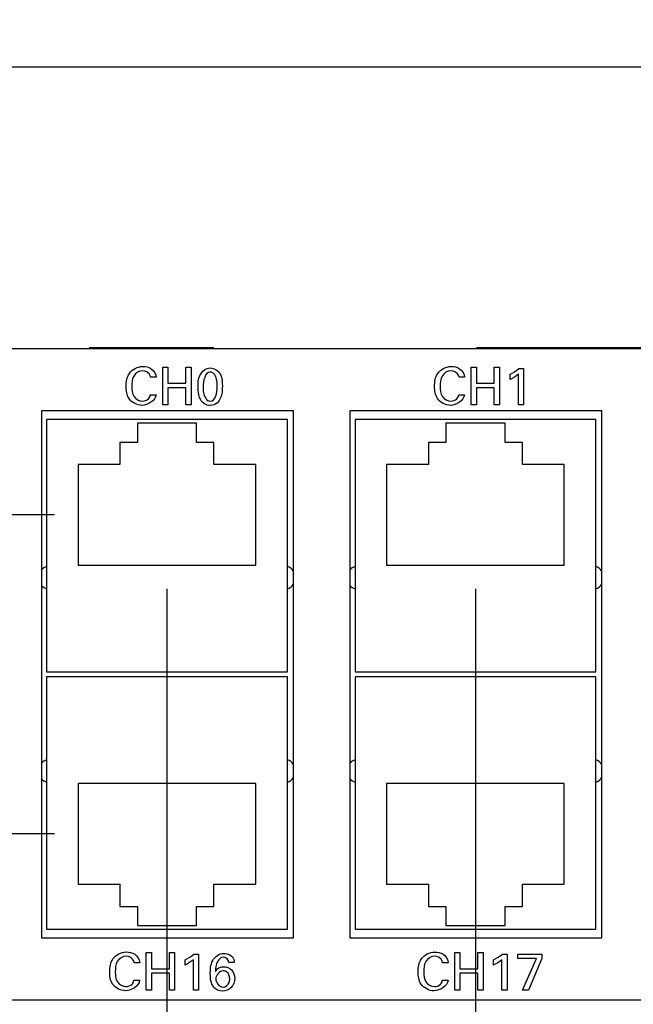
# Model space of a CAD drawing. Header units: inches. Extents: x 0 to 34, y 0 to 22.
# Tile 11 of 54: x 6.1 to 7.7, y 5.9 to 8.5. Entities that reach past the tile are written whole.
import ezdxf

# ---------------------------------------------------------------- set-up
doc = ezdxf.new("R2010")
doc.units = ezdxf.units.IN
doc.header["$LTSCALE"] = 1.87
doc.header["$MEASUREMENT"] = 0
doc.layers.get('0').update_dxf_attribs({"linetype": 'CONTINUOUS'})
doc.layers.add('02___PRT_ALL_AXES', color=7, linetype='CONTINUOUS')
doc.layers.add('DIMENSIONS', color=7, linetype='CONTINUOUS')
doc.styles.get("Standard").update_dxf_attribs({"font": 'txt', "width": 0.8})
doc.dimstyles.new('DIMSTYLE_1', dxfattribs={"dimtxt": 0.125, "dimasz": 0.18, "dimexe": 0.125, "dimexo": 0.0625, "dimgap": 0.0625, "dimtad": 0, "dimtih": 1, "dimtoh": 1, "dimdec": 3, "dimzin": 4, "dimdsep": 46, "dimtxsty": 'STANDARD', "dimblk": '_FILLED', "dimblk1": '_FILLED', "dimblk2": '_FILLED', "dimcen": 0.09, "dimadec": 0, "dimazin": 0, "dimtp": 0.001, "dimtm": 0.001, "dimtfac": 1, "dimtdec": 3, "dimtofl": 0, "dimtmove": 0, "dimatfit": 3, "dimldrblk": '_FILLED', "dimfxl": 1, "dimtolj": 1, "dimtzin": 4, "dimarcsym": 0})
doc.dimstyles.new('DIMSTYLE_2', dxfattribs={"dimtxt": 0.125, "dimasz": 0.18, "dimexe": 0.125, "dimexo": 0.0625, "dimgap": 0.03125, "dimtad": 0, "dimtih": 1, "dimtoh": 1, "dimdec": 3, "dimzin": 4, "dimdsep": 46, "dimtxsty": 'STANDARD', "dimblk": '_FILLED', "dimblk1": '_FILLED', "dimblk2": '_FILLED', "dimcen": 0.09, "dimadec": 0, "dimazin": 0, "dimtp": 0.001, "dimtm": 0.001, "dimtfac": 1, "dimtdec": 3, "dimtofl": 0, "dimtmove": 0, "dimatfit": 3, "dimldrblk": '_FILLED', "dimfxl": 1, "dimtolj": 1, "dimtzin": 4, "dimarcsym": 0})

# ---------------------------------------------------------------- blocks, each defined once
blk = doc.blocks.new('*D9')
at = {"layer": 'DIMENSIONS', "color": 2, "linetype": 'CONTINUOUS'}
blk.add_line((6.1547, 7.1639), (2.3869, 7.1639), dxfattribs=at)
at = {"layer": 'DIMENSIONS', "color": 2, "linetype": 'CONTINUOUS', "insert": (2.3244, 7.2264), "char_height": 0.125, "width": 1.725, "attachment_point": 3, "line_spacing_factor": 0.9}
blk.add_mtext('16X 1.289{\\Ftxt.shx;\\W1.000000;\\H0.125000; }[32.74]', dxfattribs=at)
blk = doc.blocks.new('_FILLED')
at = {"color": 0, "linetype": 'BYBLOCK'}
blk.add_solid([(0, 0), (-1, 0.174), (-1, -0.174)], dxfattribs=at)
blk = doc.blocks.new('*D10')
at = {"layer": 'DIMENSIONS', "color": 2, "linetype": 'CONTINUOUS'}
blk.add_line((6.1547, 6.3164), (2.3869, 6.3164), dxfattribs=at)
at = {"layer": 'DIMENSIONS', "color": 2, "linetype": 'CONTINUOUS', "insert": (2.3244, 6.3789), "char_height": 0.125, "width": 1.625, "attachment_point": 3, "line_spacing_factor": 0.9}
blk.add_mtext('16X .441{\\Ftxt.shx;\\W1.000000;\\H0.125000; }[11.21]', dxfattribs=at)
blk = doc.blocks.new('*D11')
at = {"layer": 'DIMENSIONS', "color": 2, "linetype": 'CONTINUOUS'}
for p, q in [((3.0744, 6.8026), (3.0744, 8.4801)), ((22.0744, 6.8026), (22.0744, 8.4801)), ((3.0744, 8.3551), (11.6994, 8.3551)), ((22.0744, 8.3551), (13.4494, 8.3551))]:
    blk.add_line(p, q, dxfattribs=at)
at = {"layer": 'DIMENSIONS', "color": 2, "linetype": 'CONTINUOUS', "xscale": 0.18, "yscale": 0.18, "zscale": 0.18, "rotation": 180}
blk.add_blockref('_FILLED', (3.0744, 8.3551), dxfattribs=at)
at = {"layer": 'DIMENSIONS', "color": 2, "linetype": 'CONTINUOUS', "xscale": 0.18, "yscale": 0.18, "zscale": 0.18}
blk.add_blockref('_FILLED', (22.0744, 8.3551), dxfattribs=at)
at = {"layer": 'DIMENSIONS', "color": 2, "linetype": 'CONTINUOUS', "insert": (12.5744, 8.4176), "char_height": 0.125, "width": 1.625, "attachment_point": 2, "line_spacing_factor": 0.9}
blk.add_mtext('(19.000{\\Ftxt.shx;\\W1.000000;\\H0.125000; }[482.6])', dxfattribs=at)
blk = doc.blocks.new('*D17')
at = {"layer": 'DIMENSIONS', "color": 2, "linetype": 'CONTINUOUS'}
blk.add_line((6.4534, 6.9676), (6.4534, 5.1876), dxfattribs=at)
at = {"layer": 'DIMENSIONS', "color": 2, "linetype": 'CONTINUOUS', "insert": (6.3909, 5.1251), "char_height": 0.125, "width": 1.625, "attachment_point": 3, "rotation": 90, "line_spacing_factor": 0.9}
blk.add_mtext('2X 3.379{\\Ftxt.shx;\\W1.000000;\\H0.125000; }[85.83]', dxfattribs=at)
blk = doc.blocks.new('*D18')
at = {"layer": 'DIMENSIONS', "color": 2, "linetype": 'CONTINUOUS'}
blk.add_line((7.2734, 6.9676), (7.2734, 5.1876), dxfattribs=at)
at = {"layer": 'DIMENSIONS', "color": 2, "linetype": 'CONTINUOUS', "insert": (7.2109, 5.1251), "char_height": 0.125, "width": 1.725, "attachment_point": 3, "rotation": 90, "line_spacing_factor": 0.9}
blk.add_mtext('2X 4.199{\\Ftxt.shx;\\W1.000000;\\H0.125000; }[106.65]', dxfattribs=at)
blk = doc.blocks.new('*D19')
at = {"layer": 'DIMENSIONS', "color": 2, "linetype": 'CONTINUOUS'}
blk.add_line((8.0934, 6.9676), (8.0934, 5.1876), dxfattribs=at)
at = {"layer": 'DIMENSIONS', "color": 2, "linetype": 'CONTINUOUS', "insert": (8.0309, 5.1251), "char_height": 0.125, "width": 1.725, "attachment_point": 3, "rotation": 90, "line_spacing_factor": 0.9}
blk.add_mtext('2X 5.019{\\Ftxt.shx;\\W1.000000;\\H0.125000; }[127.48]', dxfattribs=at)
blk = doc.blocks.new('*D20')
at = {"layer": 'DIMENSIONS', "color": 2, "linetype": 'CONTINUOUS'}
blk.add_line((8.9134, 6.9676), (8.9134, 5.1876), dxfattribs=at)
at = {"layer": 'DIMENSIONS', "color": 2, "linetype": 'CONTINUOUS', "insert": (8.8509, 5.1251), "char_height": 0.125, "width": 1.725, "attachment_point": 3, "rotation": 90, "line_spacing_factor": 0.9}
blk.add_mtext('2X 5.839{\\Ftxt.shx;\\W1.000000;\\H0.125000; }[148.31]', dxfattribs=at)
blk = doc.blocks.new('*D21')
at = {"layer": 'DIMENSIONS', "color": 2, "linetype": 'CONTINUOUS'}
blk.add_line((9.7334, 6.9676), (9.7334, 5.1876), dxfattribs=at)
at = {"layer": 'DIMENSIONS', "color": 2, "linetype": 'CONTINUOUS', "insert": (9.6709, 5.1251), "char_height": 0.125, "width": 1.725, "attachment_point": 3, "rotation": 90, "line_spacing_factor": 0.9}
blk.add_mtext('2X 6.659{\\Ftxt.shx;\\W1.000000;\\H0.125000; }[169.14]', dxfattribs=at)
blk = doc.blocks.new('*D22')
at = {"layer": 'DIMENSIONS', "color": 2, "linetype": 'CONTINUOUS'}
blk.add_line((10.5534, 6.9676), (10.5534, 5.1876), dxfattribs=at)
at = {"layer": 'DIMENSIONS', "color": 2, "linetype": 'CONTINUOUS', "insert": (10.4909, 5.1251), "char_height": 0.125, "width": 1.725, "attachment_point": 3, "rotation": 90, "line_spacing_factor": 0.9}
blk.add_mtext('2X 7.479{\\Ftxt.shx;\\W1.000000;\\H0.125000; }[189.97]', dxfattribs=at)
blk = doc.blocks.new('*D23')
at = {"layer": 'DIMENSIONS', "color": 2, "linetype": 'CONTINUOUS'}
blk.add_line((11.3734, 6.9676), (11.3734, 5.1876), dxfattribs=at)
at = {"layer": 'DIMENSIONS', "color": 2, "linetype": 'CONTINUOUS', "insert": (11.3109, 5.1251), "char_height": 0.125, "width": 1.725, "attachment_point": 3, "rotation": 90, "line_spacing_factor": 0.9}
blk.add_mtext('2X 8.299{\\Ftxt.shx;\\W1.000000;\\H0.125000; }[210.79]', dxfattribs=at)
blk = doc.blocks.new('*D24')
at = {"layer": 'DIMENSIONS', "color": 2, "linetype": 'CONTINUOUS'}
blk.add_line((12.1934, 6.9676), (12.1934, 5.1876), dxfattribs=at)
at = {"layer": 'DIMENSIONS', "color": 2, "linetype": 'CONTINUOUS', "insert": (12.1309, 5.1251), "char_height": 0.125, "width": 1.725, "attachment_point": 3, "rotation": 90, "line_spacing_factor": 0.9}
blk.add_mtext('2X 9.119{\\Ftxt.shx;\\W1.000000;\\H0.125000; }[231.62]', dxfattribs=at)
blk = doc.blocks.new('*D25')
at = {"layer": 'DIMENSIONS', "color": 2, "linetype": 'CONTINUOUS'}
blk.add_line((13.4634, 6.9676), (13.4634, 5.1876), dxfattribs=at)
at = {"layer": 'DIMENSIONS', "color": 2, "linetype": 'CONTINUOUS', "insert": (13.4009, 5.1251), "char_height": 0.125, "width": 1.825, "attachment_point": 3, "rotation": 90, "line_spacing_factor": 0.9}
blk.add_mtext('2X 10.389{\\Ftxt.shx;\\W1.000000;\\H0.125000; }[263.88]', dxfattribs=at)
blk = doc.blocks.new('*D26')
at = {"layer": 'DIMENSIONS', "color": 2, "linetype": 'CONTINUOUS'}
blk.add_line((14.2834, 6.9676), (14.2834, 5.1876), dxfattribs=at)
at = {"layer": 'DIMENSIONS', "color": 2, "linetype": 'CONTINUOUS', "insert": (14.2209, 5.1251), "char_height": 0.125, "width": 1.825, "attachment_point": 3, "rotation": 90, "line_spacing_factor": 0.9}
blk.add_mtext('2X 11.209{\\Ftxt.shx;\\W1.000000;\\H0.125000; }[284.71]', dxfattribs=at)
blk = doc.blocks.new('*D27')
at = {"layer": 'DIMENSIONS', "color": 2, "linetype": 'CONTINUOUS'}
blk.add_line((15.1034, 6.9676), (15.1034, 5.1876), dxfattribs=at)
at = {"layer": 'DIMENSIONS', "color": 2, "linetype": 'CONTINUOUS', "insert": (15.0409, 5.1251), "char_height": 0.125, "width": 1.825, "attachment_point": 3, "rotation": 90, "line_spacing_factor": 0.9}
blk.add_mtext('2X 12.029{\\Ftxt.shx;\\W1.000000;\\H0.125000; }[305.54]', dxfattribs=at)
blk = doc.blocks.new('*D28')
at = {"layer": 'DIMENSIONS', "color": 2, "linetype": 'CONTINUOUS'}
blk.add_line((15.9234, 6.9676), (15.9234, 5.1876), dxfattribs=at)
at = {"layer": 'DIMENSIONS', "color": 2, "linetype": 'CONTINUOUS', "insert": (15.8609, 5.1251), "char_height": 0.125, "width": 1.825, "attachment_point": 3, "rotation": 90, "line_spacing_factor": 0.9}
blk.add_mtext('2X 12.849{\\Ftxt.shx;\\W1.000000;\\H0.125000; }[326.36]', dxfattribs=at)
blk = doc.blocks.new('*D29')
at = {"layer": 'DIMENSIONS', "color": 2, "linetype": 'CONTINUOUS'}
blk.add_line((16.7434, 6.9676), (16.7434, 5.1876), dxfattribs=at)
at = {"layer": 'DIMENSIONS', "color": 2, "linetype": 'CONTINUOUS', "insert": (16.6809, 5.1251), "char_height": 0.125, "width": 1.825, "attachment_point": 3, "rotation": 90, "line_spacing_factor": 0.9}
blk.add_mtext('2X 13.669{\\Ftxt.shx;\\W1.000000;\\H0.125000; }[347.19]', dxfattribs=at)
blk = doc.blocks.new('*D30')
at = {"layer": 'DIMENSIONS', "color": 2, "linetype": 'CONTINUOUS'}
blk.add_line((17.5634, 6.9676), (17.5634, 5.1876), dxfattribs=at)
at = {"layer": 'DIMENSIONS', "color": 2, "linetype": 'CONTINUOUS', "insert": (17.5009, 5.1251), "char_height": 0.125, "width": 1.825, "attachment_point": 3, "rotation": 90, "line_spacing_factor": 0.9}
blk.add_mtext('2X 14.489{\\Ftxt.shx;\\W1.000000;\\H0.125000; }[368.02]', dxfattribs=at)
blk = doc.blocks.new('*D31')
at = {"layer": 'DIMENSIONS', "color": 2, "linetype": 'CONTINUOUS'}
blk.add_line((18.3854, 6.9676), (18.3854, 5.1876), dxfattribs=at)
at = {"layer": 'DIMENSIONS', "color": 2, "linetype": 'CONTINUOUS', "insert": (18.3229, 5.1251), "char_height": 0.125, "width": 1.725, "attachment_point": 3, "rotation": 90, "line_spacing_factor": 0.9}
blk.add_mtext('2X 15.311{\\Ftxt.shx;\\W1.000000;\\H0.125000; }[388.9]', dxfattribs=at)
blk = doc.blocks.new('*D32')
at = {"layer": 'DIMENSIONS', "color": 2, "linetype": 'CONTINUOUS'}
blk.add_line((19.2054, 6.9676), (19.2054, 5.1876), dxfattribs=at)
at = {"layer": 'DIMENSIONS', "color": 2, "linetype": 'CONTINUOUS', "insert": (19.1429, 5.1251), "char_height": 0.125, "width": 1.825, "attachment_point": 3, "rotation": 90, "line_spacing_factor": 0.9}
blk.add_mtext('2X 16.131{\\Ftxt.shx;\\W1.000000;\\H0.125000; }[409.73]', dxfattribs=at)
blk = doc.blocks.new('*D35')
at = {"layer": 'DIMENSIONS', "color": 2, "linetype": 'CONTINUOUS'}
blk.add_line((22.0744, 6.0001), (22.0744, 5.1876), dxfattribs=at)
at = {"layer": 'DIMENSIONS', "color": 2, "linetype": 'CONTINUOUS', "insert": (22.0119, 5.1251), "char_height": 0.125, "width": 1.425, "attachment_point": 3, "rotation": 90, "line_spacing_factor": 0.9}
blk.add_mtext('19.000{\\Ftxt.shx;\\W1.000000;\\H0.125000; }[482.6]', dxfattribs=at)

msp = doc.modelspace()

# ---------------------------------------------------------------- linework, layer by layer
at = {"color": 7, "linetype": 'CONTINUOUS'}
for p, q in [((21.8869, 7.6051), (3.2619, 7.6051)), ((6.1194, 7.4401), (6.1194, 6.0401)), ((6.7894, 7.4401), (6.1194, 7.4401)), ((6.7894, 6.0401), (6.7894, 7.4401)), ((6.9394, 7.4401), (6.9394, 6.0401)), ((7.6094, 7.4401), (6.9394, 7.4401)), ((7.6094, 6.0401), (7.6094, 7.4401)), ((6.1333, 7.4171), (6.1333, 6.747)), ((6.7735, 7.4171), (6.1333, 7.4171)), ((6.3747, 7.408), (6.3747, 7.3568)), ((6.5321, 7.408), (6.3747, 7.408)), ((6.5321, 7.3568), (6.5321, 7.408)), ((6.7735, 6.747), (6.7735, 7.4171)), ((6.9533, 7.4171), (6.9533, 6.747)), ((7.5935, 7.4171), (6.9533, 7.4171)), ((7.1947, 7.408), (7.1947, 7.3568)), ((7.3521, 7.408), (7.1947, 7.408)), ((7.3521, 7.3568), (7.3521, 7.408)), ((7.5935, 6.747), (7.5935, 7.4171)), ((6.3284, 7.3568), (6.3284, 7.2978)), ((6.3747, 7.3568), (6.3284, 7.3568)), ((6.5784, 7.3568), (6.5321, 7.3568)), ((6.5784, 7.2978), (6.5784, 7.3568)), ((7.1484, 7.3568), (7.1484, 7.2978)), ((7.1947, 7.3568), (7.1484, 7.3568)), ((7.3984, 7.3568), (7.3521, 7.3568)), ((7.3984, 7.2978), (7.3984, 7.3568)), ((6.2172, 7.2978), (6.2172, 7.0301)), ((6.3284, 7.2978), (6.2172, 7.2978)), ((6.6896, 7.2978), (6.5784, 7.2978)), ((6.6896, 7.0301), (6.6896, 7.2978)), ((7.0372, 7.2978), (7.0372, 7.0301)), ((7.1484, 7.2978), (7.0372, 7.2978)), ((7.5096, 7.2978), (7.3984, 7.2978)), ((7.5096, 7.0301), (7.5096, 7.2978)), ((6.2172, 7.0301), (6.6896, 7.0301)), ((7.0372, 7.0301), (7.5096, 7.0301)), ((6.1333, 6.747), (6.7735, 6.747)), ((6.1333, 6.7333), (6.1333, 6.0632)), ((6.7735, 6.7333), (6.1333, 6.7333)), ((6.7735, 6.0632), (6.7735, 6.7333)), ((6.9533, 6.747), (7.5935, 6.747)), ((6.9533, 6.7333), (6.9533, 6.0632)), ((7.5935, 6.7333), (6.9533, 6.7333)), ((7.5935, 6.0632), (7.5935, 6.7333)), ((6.2172, 6.4502), (6.2172, 6.1825)), ((6.6896, 6.4502), (6.2172, 6.4502)), ((6.6896, 6.1825), (6.6896, 6.4502)), ((7.0372, 6.4502), (7.0372, 6.1825)), ((7.5096, 6.4502), (7.0372, 6.4502)), ((7.5096, 6.1825), (7.5096, 6.4502)), ((6.2172, 6.1825), (6.3284, 6.1825)), ((6.3284, 6.1825), (6.3284, 6.1235)), ((6.5784, 6.1235), (6.5784, 6.1825)), ((6.5784, 6.1825), (6.6896, 6.1825)), ((7.0372, 6.1825), (7.1484, 6.1825)), ((7.1484, 6.1825), (7.1484, 6.1235)), ((7.3984, 6.1235), (7.3984, 6.1825)), ((7.3984, 6.1825), (7.5096, 6.1825)), ((6.3284, 6.1235), (6.3747, 6.1235)), ((6.3747, 6.1235), (6.3747, 6.0723)), ((6.5321, 6.0723), (6.5321, 6.1235)), ((6.5321, 6.1235), (6.5784, 6.1235)), ((7.1484, 6.1235), (7.1947, 6.1235)), ((7.1947, 6.1235), (7.1947, 6.0723)), ((7.3521, 6.0723), (7.3521, 6.1235)), ((7.3521, 6.1235), (7.3984, 6.1235)), ((6.3747, 6.0723), (6.5321, 6.0723)), ((7.1947, 6.0723), (7.3521, 6.0723)), ((6.1333, 6.0632), (6.7735, 6.0632)), ((6.9533, 6.0632), (7.5935, 6.0632)), ((6.1194, 6.0401), (6.7894, 6.0401)), ((6.9394, 6.0401), (7.6094, 6.0401)), ((3.2619, 5.8751), (21.8869, 5.8751))]:
    msp.add_line(p, q, dxfattribs=at)
at = {"color": 6, "linetype": 'CONTINUOUS'}
for p, q in [((6.5778, 7.6081), (6.2467, 7.6081)), ((7.907, 7.6081), (7.2759, 7.6081))]:
    msp.add_line(p, q, dxfattribs=at)
at = {"color": 40, "linetype": 'CONTINUOUS'}
for p, q in [((6.4421, 7.4567), (6.4421, 7.5569)), ((6.4421, 7.5569), (6.4559, 7.5569)), ((6.4559, 7.5569), (6.4559, 7.5139)), ((6.5036, 7.5139), (6.5036, 7.5569)), ((6.5036, 7.5569), (6.5174, 7.5569)), ((6.5174, 7.5569), (6.5174, 7.4567)), ((7.2621, 7.4567), (7.2621, 7.5569)), ((7.2621, 7.5569), (7.2759, 7.5569)), ((7.2759, 7.5569), (7.2759, 7.5139)), ((7.3236, 7.5139), (7.3236, 7.5569)), ((7.3236, 7.5569), (7.3374, 7.5569)), ((7.3374, 7.5569), (7.3374, 7.4567)), ((7.3654, 7.5237), (7.3654, 7.5376)), ((7.3877, 7.4567), (7.3877, 7.5376)), ((7.3887, 7.5527), (7.4011, 7.5527)), ((7.4011, 7.5527), (7.4011, 7.4567)), ((6.4247, 7.5298), (6.4098, 7.5298)), ((6.4559, 7.5139), (6.5036, 7.5139)), ((7.2447, 7.5298), (7.2298, 7.5298)), ((7.2759, 7.5139), (7.3236, 7.5139)), ((6.4559, 7.5019), (6.4559, 7.4567)), ((6.5036, 7.5019), (6.4559, 7.5019)), ((6.5036, 7.4567), (6.5036, 7.5019)), ((7.2759, 7.5019), (7.2759, 7.4567)), ((7.3236, 7.5019), (7.2759, 7.5019)), ((7.3236, 7.4567), (7.3236, 7.5019)), ((6.4091, 7.483), (6.4244, 7.483)), ((7.2291, 7.483), (7.2444, 7.483)), ((6.4559, 7.4567), (6.4421, 7.4567)), ((6.5174, 7.4567), (6.5036, 7.4567)), ((7.2759, 7.4567), (7.2621, 7.4567)), ((7.3374, 7.4567), (7.3236, 7.4567)), ((7.4011, 7.4567), (7.3877, 7.4567)), ((6.3984, 5.9006), (6.3984, 6.0008)), ((6.3984, 6.0008), (6.4122, 6.0008)), ((6.4122, 6.0008), (6.4122, 5.9578)), ((6.4599, 5.9578), (6.4599, 6.0008)), ((6.4599, 6.0008), (6.4737, 6.0008)), ((6.4737, 6.0008), (6.4737, 5.9006)), ((6.525, 5.9967), (6.5374, 5.9967)), ((6.5374, 5.9967), (6.5374, 5.9006)), ((7.2184, 5.9005), (7.2184, 6.0007)), ((7.2184, 6.0007), (7.2322, 6.0007)), ((7.2322, 6.0007), (7.2322, 5.9577)), ((7.2799, 5.9577), (7.2799, 6.0007)), ((7.2799, 6.0007), (7.2937, 6.0007)), ((7.2937, 6.0007), (7.2937, 5.9005)), ((7.345, 5.9965), (7.3574, 5.9965)), ((7.3574, 5.9965), (7.3574, 5.9005)), ((7.3864, 5.985), (7.3864, 5.9965)), ((7.3864, 5.9965), (7.4499, 5.9965)), ((7.4499, 5.9965), (7.4499, 5.9849)), ((6.381, 5.9738), (6.3661, 5.9738)), ((6.5017, 5.9676), (6.5017, 5.9815)), ((6.524, 5.9006), (6.524, 5.9815)), ((6.6324, 5.9739), (6.6181, 5.9739)), ((7.201, 5.9736), (7.1861, 5.9736)), ((7.3217, 5.9675), (7.3217, 5.9814)), ((7.344, 5.9005), (7.344, 5.9814)), ((7.4358, 5.985), (7.3864, 5.985)), ((7.3989, 5.9005), (7.4358, 5.985)), ((7.4499, 5.9849), (7.4146, 5.9005)), ((6.4122, 5.9578), (6.4599, 5.9578)), ((6.4122, 5.9459), (6.4122, 5.9006)), ((6.4599, 5.9459), (6.4122, 5.9459)), ((6.4599, 5.9006), (6.4599, 5.9459)), ((7.2322, 5.9577), (7.2799, 5.9577)), ((7.2322, 5.9457), (7.2322, 5.9005)), ((7.2799, 5.9457), (7.2322, 5.9457)), ((7.2799, 5.9005), (7.2799, 5.9457)), ((6.3654, 5.927), (6.3807, 5.927)), ((7.1854, 5.9269), (7.2007, 5.9269)), ((6.4122, 5.9006), (6.3984, 5.9006)), ((6.4737, 5.9006), (6.4599, 5.9006)), ((6.5374, 5.9006), (6.524, 5.9006)), ((7.2322, 5.9005), (7.2184, 5.9005)), ((7.2937, 5.9005), (7.2799, 5.9005)), ((7.3574, 5.9005), (7.344, 5.9005)), ((7.4146, 5.9005), (7.3989, 5.9005))]:
    msp.add_line(p, q, dxfattribs=at)
for points, knots in [([(6.3448, 7.5057), (6.3448, 7.5174), (6.3485, 7.5444), (6.3754, 7.5583), (6.3887, 7.5583)], [0, 0, 0, 0, 0.469758, 1, 1, 1, 1]), ([(6.3882, 7.5472), (6.379, 7.5472), (6.3604, 7.5344), (6.3597, 7.5149), (6.3597, 7.5058)], [0, 0, 0, 0, 0.499794, 1, 1, 1, 1]), ([(6.4098, 7.5298), (6.4096, 7.5312), (6.408, 7.5408), (6.3963, 7.5472), (6.3882, 7.5472)], [0, 0, 0, 0, 0.148101, 1, 1, 1, 1]), ([(6.3887, 7.5583), (6.3965, 7.5583), (6.4141, 7.5555), (6.424, 7.5386), (6.4247, 7.5298)], [0, 0, 0, 0, 0.469078, 1, 1, 1, 1]), ([(6.5362, 7.5036), (6.5362, 7.514), (6.536, 7.5364), (6.557, 7.5547), (6.5684, 7.5547)], [0, 0, 0, 0, 0.477857, 1, 1, 1, 1]), ([(6.5684, 7.5547), (6.5792, 7.5547), (6.6006, 7.5388), (6.6006, 7.5164), (6.6006, 7.5058)], [0, 0, 0, 0, 0.504024, 1, 1, 1, 1]), ([(6.5872, 7.5046), (6.5872, 7.5098), (6.5877, 7.5238), (6.5783, 7.5436), (6.5686, 7.5436)], [0, 0, 0, 0, 0.351702, 1, 1, 1, 1]), ([(7.1648, 7.5057), (7.1648, 7.5174), (7.1685, 7.5444), (7.1954, 7.5583), (7.2087, 7.5583)], [0, 0, 0, 0, 0.469762, 1, 1, 1, 1]), ([(7.2082, 7.5472), (7.199, 7.5472), (7.1804, 7.5344), (7.1797, 7.5149), (7.1797, 7.5058)], [0, 0, 0, 0, 0.499799, 1, 1, 1, 1]), ([(7.2298, 7.5298), (7.2296, 7.5312), (7.228, 7.5408), (7.2163, 7.5472), (7.2082, 7.5472)], [0, 0, 0, 0, 0.148109, 1, 1, 1, 1]), ([(7.2087, 7.5583), (7.2165, 7.5583), (7.2341, 7.5555), (7.244, 7.5386), (7.2447, 7.5298)], [0, 0, 0, 0, 0.469086, 1, 1, 1, 1]), ([(6.3869, 7.4551), (6.374, 7.4551), (6.3479, 7.4685), (6.3448, 7.4945), (6.3448, 7.5057)], [0, 0, 0, 0, 0.536105, 1, 1, 1, 1]), ([(6.3597, 7.5058), (6.3597, 7.4967), (6.3605, 7.4773), (6.3794, 7.4665), (6.388, 7.4665)], [0, 0, 0, 0, 0.51227, 1, 1, 1, 1]), ([(6.5425, 7.4707), (6.5416, 7.4724), (6.5372, 7.4828), (6.5362, 7.4943), (6.5362, 7.5036)], [0, 0, 0, 0, 0.175093, 1, 1, 1, 1]), ([(6.5496, 7.5043), (6.5496, 7.4993), (6.5492, 7.4855), (6.5586, 7.4662), (6.5683, 7.4662)], [0, 0, 0, 0, 0.339322, 1, 1, 1, 1]), ([(6.6006, 7.5058), (6.6006, 7.5007), (6.6001, 7.4855), (6.5949, 7.4692), (6.5873, 7.4621)], [0, 0, 0, 0, 0.330158, 1, 1, 1, 1]), ([(7.2069, 7.4551), (7.194, 7.4551), (7.1679, 7.4685), (7.1648, 7.4945), (7.1648, 7.5057)], [0, 0, 0, 0, 0.536102, 1, 1, 1, 1]), ([(7.1797, 7.5058), (7.1797, 7.4967), (7.1805, 7.4773), (7.1994, 7.4665), (7.208, 7.4665)], [0, 0, 0, 0, 0.512274, 1, 1, 1, 1]), ([(6.3011, 5.9496), (6.3011, 5.9614), (6.3048, 5.9883), (6.3317, 6.0022), (6.345, 6.0022)], [0, 0, 0, 0, 0.469763, 1, 1, 1, 1]), ([(6.345, 6.0022), (6.3528, 6.0022), (6.3704, 5.9995), (6.3803, 5.9825), (6.381, 5.9738)], [0, 0, 0, 0, 0.469083, 1, 1, 1, 1]), ([(6.5686, 5.9443), (6.5686, 5.9562), (6.5692, 5.9809), (6.5925, 5.9986), (6.6042, 5.9986)], [0, 0, 0, 0, 0.504291, 1, 1, 1, 1]), ([(6.6042, 5.9986), (6.607, 5.9986), (6.6154, 5.9978), (6.6234, 5.9935), (6.6272, 5.9894)], [0, 0, 0, 0, 0.336957, 1, 1, 1, 1]), ([(7.1211, 5.9495), (7.1211, 5.9612), (7.1248, 5.9882), (7.1517, 6.0021), (7.165, 6.0021)], [0, 0, 0, 0, 0.469763, 1, 1, 1, 1]), ([(7.165, 6.0021), (7.1728, 6.0021), (7.1904, 5.9994), (7.2003, 5.9824), (7.201, 5.9736)], [0, 0, 0, 0, 0.469091, 1, 1, 1, 1]), ([(6.3445, 5.9911), (6.3353, 5.9911), (6.3167, 5.9783), (6.316, 5.9589), (6.316, 5.9497)], [0, 0, 0, 0, 0.499802, 1, 1, 1, 1]), ([(6.3661, 5.9738), (6.3659, 5.9752), (6.3643, 5.9848), (6.3526, 5.9911), (6.3445, 5.9911)], [0, 0, 0, 0, 0.148107, 1, 1, 1, 1]), ([(6.6035, 5.9882), (6.594, 5.9882), (6.5826, 5.9706), (6.5825, 5.9563), (6.5822, 5.9507)], [0, 0, 0, 0, 0.62954, 1, 1, 1, 1]), ([(7.1645, 5.991), (7.1553, 5.991), (7.1367, 5.9782), (7.136, 5.9588), (7.136, 5.9496)], [0, 0, 0, 0, 0.499797, 1, 1, 1, 1]), ([(7.1861, 5.9736), (7.1859, 5.9751), (7.1843, 5.9846), (7.1726, 5.991), (7.1645, 5.991)], [0, 0, 0, 0, 0.148108, 1, 1, 1, 1]), ([(6.3432, 5.8991), (6.3303, 5.8991), (6.3042, 5.9125), (6.3011, 5.9384), (6.3011, 5.9496)], [0, 0, 0, 0, 0.53611, 1, 1, 1, 1]), ([(6.316, 5.9497), (6.316, 5.9406), (6.3168, 5.9212), (6.3357, 5.9105), (6.3443, 5.9105)], [0, 0, 0, 0, 0.512276, 1, 1, 1, 1]), ([(6.5822, 5.9507), (6.5855, 5.9555), (6.5926, 5.962), (6.6016, 5.9629), (6.6046, 5.9629)], [0, 0, 0, 0, 0.655713, 1, 1, 1, 1]), ([(6.6203, 5.9309), (6.6203, 5.9378), (6.6165, 5.9502), (6.6056, 5.9522), (6.6024, 5.9522)], [0, 0, 0, 0, 0.678702, 1, 1, 1, 1]), ([(6.6046, 5.9629), (6.6119, 5.9629), (6.6286, 5.9574), (6.6336, 5.9403), (6.6336, 5.9321)], [0, 0, 0, 0, 0.469782, 1, 1, 1, 1]), ([(7.1632, 5.899), (7.1503, 5.899), (7.1242, 5.9124), (7.1211, 5.9383), (7.1211, 5.9495)], [0, 0, 0, 0, 0.536112, 1, 1, 1, 1]), ([(7.136, 5.9496), (7.136, 5.9405), (7.1368, 5.9211), (7.1557, 5.9103), (7.1643, 5.9103)], [0, 0, 0, 0, 0.51228, 1, 1, 1, 1]), ([(6.6336, 5.9321), (6.6336, 5.9231), (6.6273, 5.9046), (6.6091, 5.8985), (6.6011, 5.8985)], [0, 0, 0, 0, 0.530812, 1, 1, 1, 1]), ([(6.6017, 5.9091), (6.6085, 5.9091), (6.6193, 5.917), (6.6203, 5.9275), (6.6203, 5.9309)], [0, 0, 0, 0, 0.669584, 1, 1, 1, 1])]:
    msp.add_open_spline(points, degree=3, knots=knots, dxfattribs=at)
for points in [[(6.5686, 7.5436), (6.554, 7.5436), (6.5496, 7.5188), (6.5496, 7.5043)], [(7.3654, 7.5376), (7.3736, 7.5419), (7.3816, 7.5467), (7.3887, 7.5527)], [(7.3877, 7.5376), (7.381, 7.532), (7.3733, 7.5274), (7.3654, 7.5237)], [(6.5683, 7.4662), (6.5825, 7.4662), (6.5872, 7.4903), (6.5872, 7.5046)], [(6.4244, 7.483), (6.4227, 7.4676), (6.4025, 7.4551), (6.3869, 7.4551)], [(6.388, 7.4665), (6.3938, 7.4665), (6.4002, 7.4683), (6.4043, 7.4725)], [(6.4043, 7.4725), (6.4069, 7.4753), (6.4084, 7.4792), (6.4091, 7.483)], [(6.5682, 7.4547), (6.5581, 7.4547), (6.5469, 7.4616), (6.5425, 7.4707)], [(6.5873, 7.4621), (6.5823, 7.4574), (6.575, 7.4547), (6.5682, 7.4547)], [(7.2444, 7.483), (7.2427, 7.4676), (7.2225, 7.4551), (7.2069, 7.4551)], [(7.208, 7.4665), (7.2138, 7.4665), (7.2202, 7.4683), (7.2243, 7.4725)], [(7.2243, 7.4725), (7.2269, 7.4753), (7.2284, 7.4792), (7.2291, 7.483)], [(6.5017, 5.9815), (6.5099, 5.9858), (6.5179, 5.9907), (6.525, 5.9967)], [(7.3217, 5.9814), (7.3299, 5.9857), (7.3379, 5.9906), (7.345, 5.9965)], [(6.524, 5.9815), (6.5173, 5.9759), (6.5096, 5.9714), (6.5017, 5.9676)], [(6.6181, 5.9739), (6.618, 5.9807), (6.6103, 5.9882), (6.6035, 5.9882)], [(6.6272, 5.9894), (6.6308, 5.9853), (6.6322, 5.9794), (6.6324, 5.9739)], [(7.344, 5.9814), (7.3373, 5.9758), (7.3296, 5.9713), (7.3217, 5.9675)], [(6.5774, 5.9089), (6.5701, 5.9187), (6.5686, 5.9322), (6.5686, 5.9443)], [(6.6024, 5.9522), (6.5928, 5.9522), (6.5832, 5.9403), (6.5832, 5.9307)], [(6.3807, 5.927), (6.379, 5.9115), (6.3588, 5.8991), (6.3432, 5.8991)], [(6.3443, 5.9105), (6.3501, 5.9105), (6.3565, 5.9123), (6.3605, 5.9164)], [(6.3605, 5.9164), (6.3632, 5.9193), (6.3647, 5.9232), (6.3654, 5.927)], [(6.5832, 5.9307), (6.5832, 5.9212), (6.5922, 5.9091), (6.6017, 5.9091)], [(7.2007, 5.9269), (7.199, 5.9114), (7.1788, 5.899), (7.1632, 5.899)], [(7.1643, 5.9103), (7.1701, 5.9103), (7.1765, 5.9122), (7.1806, 5.9163)], [(7.1806, 5.9163), (7.1832, 5.9192), (7.1847, 5.9231), (7.1854, 5.9269)], [(6.6011, 5.8985), (6.5925, 5.8985), (6.5827, 5.9021), (6.5774, 5.9089)]]:
    msp.add_open_spline(points, degree=3, dxfattribs=at)
at = {"layer": '02___PRT_ALL_AXES', "color": 7, "linetype": 'CONTINUOUS'}
for centre, start, end in [((6.1434, 6.997), 108.5873, 139.8549), ((6.7634, 6.997), 33.8755, 71.4127), ((6.9634, 6.997), 108.5873, 139.8549), ((7.5834, 6.997), 33.8755, 71.4127), ((6.1434, 6.997), 220.1451, 251.4127), ((6.7634, 6.997), 288.5873, 326.1245), ((6.9634, 6.997), 220.1451, 251.4127), ((7.5834, 6.997), 288.5873, 326.1245), ((6.1434, 6.4833), 108.5873, 139.8549), ((6.7634, 6.4833), 33.8755, 71.4127), ((6.9634, 6.4833), 108.5873, 139.8549), ((7.5834, 6.4833), 33.8755, 71.4127), ((6.7634, 6.4833), 288.5873, 326.1245), ((7.5834, 6.4833), 288.5873, 326.1245), ((6.1434, 6.4833), 220.1451, 251.4127), ((6.9634, 6.4833), 220.1451, 251.4127)]:
    msp.add_arc(centre, 0.0315, start, end, dxfattribs=at)

# ---------------------------------------------------------------- dimensions: what is measured, and where the dimension line sits
at = {"layer": 'DIMENSIONS', "color": 2, "linetype": 'CONTINUOUS'}
dim = msp.add_linear_dim(base=(22.0744, 8.3551), p1=(3.0744, 6.7401), p2=(22.0744, 6.7401), text='(<>)', dimstyle='DIMSTYLE_1', dxfattribs=at)
dim.commit()
dim.dimension.update_dxf_attribs({"geometry": '*D11', "text_midpoint": (12.5744, 8.3551), "dimtype": 160})
for feature_location, offset, dtype, origin, text, picture, middle in [((6.1547, 7.1639), (-3.7678, 0), 0, (6.2172, 5.8751), '16X <>', '*D9', (1.4619, 7.1639)), ((6.4534, 6.9676), (0, -1.7799), 1, (3.0744, 7.0301), '2X <>', '*D17', (6.4534, 4.3126)), ((7.2734, 6.9676), (0, -1.7799), 1, (3.0744, 7.0301), '2X <>', '*D18', (7.2734, 4.2626)), ((8.0934, 6.9676), (0, -1.7799), 1, (3.0744, 7.0301), '2X <>', '*D19', (8.0934, 4.2626)), ((8.9134, 6.9676), (0, -1.7799), 1, (3.0744, 7.0301), '2X <>', '*D20', (8.9134, 4.2626)), ((9.7334, 6.9676), (0, -1.7799), 1, (3.0744, 7.0301), '2X <>', '*D21', (9.7334, 4.2626)), ((10.5534, 6.9676), (0, -1.7799), 1, (3.0744, 7.0301), '2X <>', '*D22', (10.5534, 4.2626)), ((11.3734, 6.9676), (0, -1.7799), 1, (3.0744, 7.0301), '2X <>', '*D23', (11.3734, 4.2626)), ((12.1934, 6.9676), (0, -1.7799), 1, (3.0744, 7.0301), '2X <>', '*D24', (12.1934, 4.2626)), ((13.4634, 6.9676), (0, -1.7799), 1, (3.0744, 7.0301), '2X <>', '*D25', (13.4634, 4.2126)), ((14.2834, 6.9676), (0, -1.7799), 1, (3.0744, 7.0301), '2X <>', '*D26', (14.2834, 4.2126)), ((15.1034, 6.9676), (0, -1.7799), 1, (3.0744, 7.0301), '2X <>', '*D27', (15.1034, 4.2126)), ((15.9234, 6.9676), (0, -1.7799), 1, (3.0744, 7.0301), '2X <>', '*D28', (15.9234, 4.2126)), ((16.7434, 6.9676), (0, -1.7799), 1, (3.0744, 7.0301), '2X <>', '*D29', (16.7434, 4.2126)), ((17.5634, 6.9676), (0, -1.7799), 1, (3.0744, 7.0301), '2X <>', '*D30', (17.5634, 4.2126)), ((18.3854, 6.9676), (0, -1.7799), 1, (3.0744, 7.0301), '2X <>', '*D31', (18.3854, 4.2626)), ((19.2054, 6.9676), (0, -1.7799), 1, (3.0744, 7.0301), '2X <>', '*D32', (19.2054, 4.2126)), ((6.1547, 6.3164), (-3.7678, 0), 0, (6.2172, 5.8751), '16X <>', '*D10', (1.5119, 6.3164))]:
    dim = msp.add_ordinate_dim(feature_location=feature_location, offset=offset, dtype=dtype, origin=origin, text=text, dimstyle='DIMSTYLE_2', dxfattribs=at)
    dim.commit()
    dim.dimension.update_dxf_attribs({"geometry": picture, "text_midpoint": middle})
dim = msp.add_ordinate_dim(feature_location=(22.0744, 6.0001), offset=(0, -0.8125), dtype=1, origin=(3.0744, 6.0626), dimstyle='DIMSTYLE_2', dxfattribs=at)
dim.commit()
dim.dimension.update_dxf_attribs({"geometry": '*D35', "text_midpoint": (22.0744, 4.4126)})

doc.saveas('drawing.dxf')
